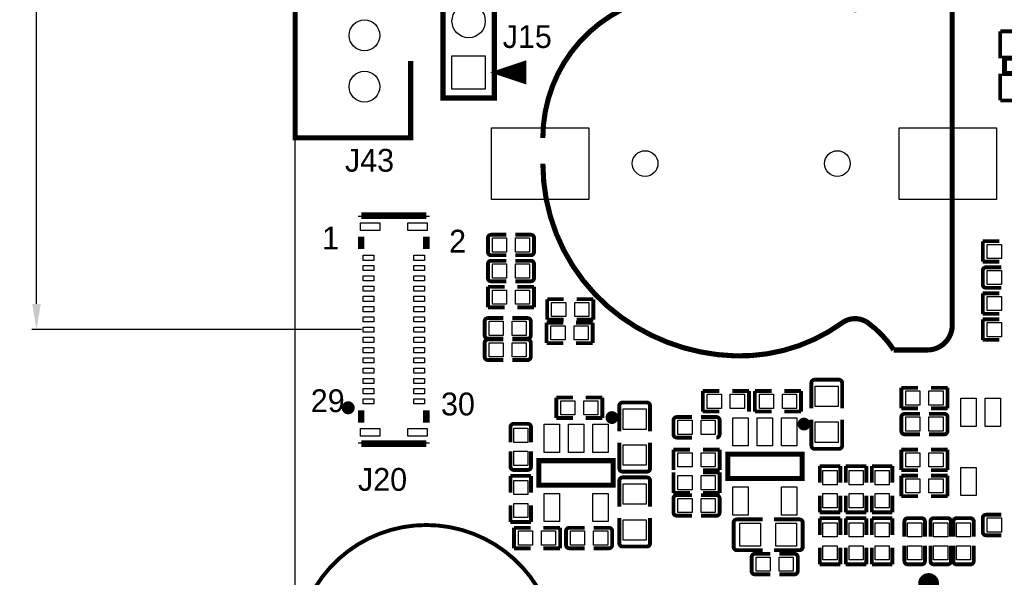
# Model space of a CAD drawing. Extents: x -11 to 307, y -16 to 111.
# Tile 2 of 26: x -11 to 28, y 8 to 30. Entities that reach past the tile are written whole.
import ezdxf
from ezdxf.enums import TextEntityAlignment as Align

# ---------------------------------------------------------------- set-up
doc = ezdxf.new("R2010")
doc.units = 0
doc.header["$MEASUREMENT"] = 0
doc.layers.get('0').update_dxf_attribs({"linetype": 'CONTINUOUS'})
doc.layers.get('Defpoints').update_dxf_attribs({"linetype": 'CONTINUOUS'})
for name, color, linetype in [('OUTLINE', 6, 'CONTINUOUS'), ('SILKSCREEN_TOP', 7, 'CONTINUOUS'), ('TOP', 3, 'CONTINUOUS')]:
    doc.layers.add(name, color=color, linetype=linetype)
doc.dimstyles.get("Standard").update_dxf_attribs({"dimtxt": 0.18, "dimasz": 0.18, "dimexe": 0.18, "dimexo": 0.0625, "dimgap": 0.09, "dimtad": 0, "dimtih": 1, "dimtoh": 1, "dimdec": 4, "dimzin": 0, "dimdsep": 46, "dimtxsty": 'STANDARD', "dimcen": 0.09, "dimadec": 0, "dimazin": 0, "dimtfac": 1, "dimtdec": 4, "dimtofl": 0, "dimtmove": 0, "dimatfit": 3, "dimfxl": 1, "dimtolj": 1, "dimtzin": 0, "dimarcsym": 0})

# ---------------------------------------------------------------- blocks, each defined once
blk = doc.blocks.new('*D45')
at = {"color": 0, "linetype": 'Continuous', "lineweight": -2, "transparency": 16777216}
for p, q in [((2.064, 90.094), (-10.18, 90.094)), ((-10, 89.094), (-10, 60.333)), ((-10, 18.907), (-10, 53.667)), ((2.675, 17.907), (-10.18, 17.907))]:
    blk.add_line(p, q, dxfattribs=at)
at = {"color": 0, "linetype": 'Continuous', "transparency": 16777216}
for points in [[(-10.167, 89.094), (-9.833, 89.094), (-10, 90.094)], [(-10.167, 18.907), (-9.833, 18.907), (-10, 17.907)]]:
    blk.add_solid(points, dxfattribs=at)
at = {"layer": 'Defpoints', "color": 0, "linetype": 'Continuous', "transparency": 16777216}
for p in [(2.126, 90.094), (-10, 17.907), (2.737, 17.907)]:
    blk.add_point(p, dxfattribs=at)
at = {"color": 0, "linetype": 'Continuous', "transparency": 16777216, "insert": (-10, 57), "char_height": 1, "attachment_point": 5, "rotation": 90}
blk.add_mtext('\\A1;72.19mm', dxfattribs=at)

msp = doc.modelspace()

# ---------------------------------------------------------------- linework, layer by layer
at = {"layer": 'OUTLINE'}
msp.add_lwpolyline([(0.094005, 2.126005), (0.094005, 88.062003, -0.414214), (2.126005, 90.094003), (133.061989, 90.094003, -0.414214), (135.093989, 88.062003), (135.093989, 2.126005, -0.414214), (133.061989, 0.094005), (2.126005, 0.094005, -0.414214), (0.094005, 2.126005)], format="xyb", dxfattribs=at)
at = {"layer": 'SILKSCREEN_TOP'}
for points, const_width in [([(4.593996, 28.385008), (4.593996, 25.384989), (0.094005, 25.384989), (0.094005, 39.385011), (4.593996, 39.385011), (4.593996, 36.384992)], 0.2), ([(7.857998, 26.940002), (7.857998, 36.940007), (5.858002, 36.940007), (5.858002, 26.940002), (7.857998, 26.940002)], 0.2), ([(28.793897, 29.54401), (27.594103, 29.54401)], 0.150089), ([(27.594103, 29.54401), (27.594103, 28.493999)], 0.150089), ([(27.75999, 28.493999), (30.66001, 28.493999), (30.66001, 27.894001), (27.75999, 27.894001), (27.75999, 28.493999)], 0.2), ([(8.007985, 27.94), (9.007983, 28.272994), (9.007983, 27.607006), (8.007985, 27.94)], 0.2), ([(8.007985, 27.94), (9.007983, 28.207005)], 0.2), ([(8.007985, 27.94), (9.007983, 28.007005)], 0.2), ([(8.007985, 27.94), (9.007983, 27.807006)], 0.2), ([(27.594103, 26.84399), (27.594103, 27.894001)], 0.150089), ([(28.793897, 26.84399), (27.594103, 26.84399)], 0.150089), ([(2.667, 22.298152), (2.667, 22.352)], 0.254), ([(5.207, 22.352), (2.667, 22.352)], 0.254), ([(5.207, 22.298152), (5.207, 22.352)], 0.254), ([(2.667, 21.053044), (2.667, 21.535898)], 0.254), ([(5.207, 21.053044), (5.207, 21.535898)], 0.254), ([(7.609103, 20.935848), (7.609103, 21.482152)], 0.150012), ([(7.736103, 21.609152), (8.333689, 21.609152)], 0.150012), ([(9.281897, 21.609152), (8.684209, 21.609152)], 0.150012), ([(9.408897, 21.482152), (9.408897, 20.935848)], 0.150012), ([(27.563089, 21.354999), (26.913103, 21.354999)], 0.150089), ([(26.913103, 21.354999), (26.913103, 20.555001)], 0.150089), ([(7.736103, 20.808848), (8.333689, 20.808848)], 0.150012), ([(9.281897, 20.808848), (8.684209, 20.808848)], 0.150012), ([(7.609103, 19.919848), (7.609103, 20.466152)], 0.150012), ([(7.736103, 20.593152), (8.333689, 20.593152)], 0.150012), ([(9.281897, 20.593152), (8.684209, 20.593152)], 0.150012), ([(9.408897, 20.466152), (9.408897, 19.919848)], 0.150012), ([(26.913103, 20.555001), (27.563089, 20.555001)], 0.150089), ([(27.040103, 20.338999), (27.637791, 20.338999)], 0.150012), ([(26.913103, 19.665696), (26.913103, 20.211999)], 0.150012), ([(8.259089, 19.576999), (7.609103, 19.576999)], 0.150089), ([(7.609103, 19.576999), (7.609103, 18.777001)], 0.150089), ([(7.736103, 19.792848), (8.333689, 19.792848)], 0.150012), ([(9.281897, 19.792848), (8.684209, 19.792848)], 0.150012), ([(8.758911, 19.576999), (9.408897, 19.576999)], 0.150089), ([(9.408897, 19.576999), (9.408897, 18.777001)], 0.150089), ([(27.040103, 19.538696), (27.637791, 19.538696)], 0.150012), ([(27.563115, 19.322999), (26.913103, 19.322999)], 0.150089), ([(26.913103, 19.322999), (26.913103, 18.523001)], 0.150089), ([(7.609103, 18.777001), (8.259089, 18.777001)], 0.150089), ([(9.408897, 18.777001), (8.758911, 18.777001)], 0.150089), ([(9.920503, 18.294401), (9.920503, 19.094399)], 0.150089), ([(9.920503, 19.094399), (10.570489, 19.094399)], 0.150089), ([(11.720297, 19.094399), (11.070311, 19.094399)], 0.150089), ([(11.720297, 18.294401), (11.720297, 19.094399)], 0.150089), ([(26.913103, 18.523001), (27.563115, 18.523001)], 0.150089), ([(7.482103, 17.684801), (7.482103, 18.231104)], 0.150012), ([(7.609103, 18.358104), (8.206689, 18.358104)], 0.150012), ([(9.154897, 18.358104), (8.557209, 18.358104)], 0.150012), ([(9.281897, 18.231104), (9.281897, 17.684801)], 0.150012), ([(10.545089, 18.179999), (9.895103, 18.179999)], 0.150089), ([(9.895103, 18.179999), (9.895103, 17.380001)], 0.150089), ([(10.570489, 18.294401), (9.920503, 18.294401)], 0.150089), ([(11.044911, 18.179999), (11.694897, 18.179999)], 0.150089), ([(11.070311, 18.294401), (11.720297, 18.294401)], 0.150089), ([(11.694897, 18.179999), (11.694897, 17.380001)], 0.150089), ([(26.913103, 17.507001), (26.913103, 18.306999)], 0.150089), ([(26.913103, 18.306999), (27.563089, 18.306999)], 0.150089), ([(7.482103, 16.846448), (7.482103, 17.392752)], 0.150012), ([(7.609103, 17.557801), (8.206689, 17.557801)], 0.150012), ([(7.609103, 17.519752), (8.206689, 17.519752)], 0.150012), ([(9.154897, 17.557801), (8.557209, 17.557801)], 0.150012), ([(9.154897, 17.519752), (8.557209, 17.519752)], 0.150012), ([(9.281897, 17.392752), (9.281897, 16.846448)], 0.150012), ([(9.895103, 17.380001), (10.545089, 17.380001)], 0.150089), ([(11.694897, 17.380001), (11.044911, 17.380001)], 0.150089), ([(27.563089, 17.507001), (26.913103, 17.507001)], 0.150089), ([(7.609103, 16.719448), (8.206689, 16.719448)], 0.150012), ([(9.154897, 16.719448), (8.557209, 16.719448)], 0.150012), ([(20.228611, 15.826689), (20.228611, 14.834083)], 0.150089), ([(20.355611, 15.953689), (21.300516, 15.953689)], 0.150089), ([(21.427516, 15.826689), (21.427516, 14.834083)], 0.150089), ([(15.991103, 14.713001), (15.991103, 15.512999)], 0.150089), ([(15.991103, 15.512999), (16.641089, 15.512999)], 0.150089), ([(17.790897, 15.512999), (17.140911, 15.512999)], 0.150089), ([(17.790897, 14.713001), (17.790897, 15.512999)], 0.150089), ([(18.673089, 15.512999), (18.023103, 15.512999)], 0.150089), ([(18.023103, 15.512999), (18.023103, 14.713001)], 0.150089), ([(19.172911, 15.512999), (19.822897, 15.512999)], 0.150089), ([(19.822897, 15.512999), (19.822897, 14.713001)], 0.150089), ([(24.388089, 15.639999), (23.738103, 15.639999)], 0.150089), ([(23.738103, 15.639999), (23.738103, 14.840001)], 0.150089), ([(24.887911, 15.639999), (25.537897, 15.639999)], 0.150089), ([(25.537897, 15.639999), (25.537897, 14.840001)], 0.150089), ([(10.276103, 14.459001), (10.276103, 15.259025)], 0.150089), ([(10.276103, 15.259025), (10.926089, 15.259025)], 0.150089), ([(12.075897, 15.259025), (11.425911, 15.259025)], 0.150089), ([(12.075897, 14.459001), (12.075897, 15.259025)], 0.150089), ([(12.735611, 14.937715), (12.735611, 13.945108)], 0.150089), ([(12.862611, 15.064715), (13.807516, 15.064715)], 0.150089), ([(13.934516, 14.937715), (13.934516, 13.945108)], 0.150089), ([(2.667, 14.278102), (2.667, 14.760956)], 0.254), ([(5.207, 14.278102), (5.207, 14.760956)], 0.254), ([(16.641089, 14.713001), (15.991103, 14.713001)], 0.150089), ([(18.023103, 14.713001), (18.673089, 14.713001)], 0.150089), ([(19.822897, 14.713001), (19.172911, 14.713001)], 0.150089), ([(23.738103, 14.840001), (24.388089, 14.840001)], 0.150089), ([(23.865103, 14.623999), (24.462791, 14.623999)], 0.150012), ([(25.410897, 14.623999), (24.813311, 14.623999)], 0.150012), ([(25.537897, 14.840001), (24.887911, 14.840001)], 0.150089), ([(8.616848, 14.234897), (9.163152, 14.234897)], 0.150012), ([(10.926089, 14.459001), (10.276103, 14.459001)], 0.150089), ([(11.425911, 14.459001), (12.075897, 14.459001)], 0.150089), ([(14.848103, 13.823696), (14.848103, 14.369999)], 0.150012), ([(14.975103, 14.496999), (15.572791, 14.496999)], 0.150012), ([(16.520897, 14.496999), (15.923311, 14.496999)], 0.150012), ([(16.647897, 14.369999), (16.647897, 13.823696)], 0.150012), ([(20.228611, 13.383285), (20.228611, 14.392681)], 0.150089), ([(21.427516, 13.383285), (21.427516, 14.392681)], 0.150089), ([(23.738103, 13.950696), (23.738103, 14.496999)], 0.150012), ([(25.537897, 14.496999), (25.537897, 13.950696)], 0.150012), ([(8.489848, 14.107897), (8.489848, 13.510311)], 0.150012), ([(9.290152, 14.107897), (9.290152, 13.510311)], 0.150012), ([(23.865103, 13.823696), (24.462791, 13.823696)], 0.150012), ([(25.410897, 13.823696), (24.813311, 13.823696)], 0.150012), ([(2.667, 13.462), (2.667, 13.515848)], 0.254), ([(5.08, 13.462), (2.667, 13.462)], 0.254), ([(5.207, 13.462), (5.08, 13.462)], 0.254), ([(5.207, 13.462), (5.207, 13.515848)], 0.254), ([(12.735611, 12.494209), (12.735611, 13.503605)], 0.150089), ([(13.934516, 12.494209), (13.934516, 13.503605)], 0.150089), ([(14.975103, 13.696696), (15.572791, 13.696696)], 0.150012), ([(8.489848, 12.562103), (8.489848, 13.159791)], 0.150012), ([(9.290152, 12.562103), (9.290152, 13.159791)], 0.150012), ([(15.498115, 13.226999), (14.848103, 13.226999)], 0.150089), ([(14.848103, 13.226999), (14.848103, 12.427001)], 0.150089), ([(15.997911, 13.226999), (16.647897, 13.226999)], 0.150089), ([(16.647897, 13.226999), (16.647897, 12.427001)], 0.150089), ([(16.96499, 13.048005), (19.864984, 13.048005), (19.864984, 12.097995), (16.96499, 12.097995), (16.96499, 13.048005)], 0.2), ([(21.300516, 13.256285), (20.355611, 13.256285)], 0.150089), ([(24.388089, 13.226999), (23.738103, 13.226999)], 0.150089), ([(23.738103, 13.226999), (23.738103, 12.427001)], 0.150089), ([(24.887911, 13.226999), (25.537897, 13.226999)], 0.150089), ([(25.537897, 13.226999), (25.537897, 12.427001)], 0.150089), ([(9.59899, 12.794005), (12.498984, 12.794005), (12.498984, 11.84402), (9.59899, 11.84402), (9.59899, 12.794005)], 0.2), ([(9.163152, 12.435103), (8.616848, 12.435103)], 0.150012), ([(13.807516, 12.367209), (12.862611, 12.367209)], 0.150089), ([(14.848078, 11.538001), (14.848078, 12.337999)], 0.150089), ([(16.647897, 12.337999), (15.997885, 12.337999)], 0.150089), ([(16.647897, 12.427001), (15.997911, 12.427001)], 0.150089), ([(16.647897, 11.538001), (16.647897, 12.337999)], 0.150089), ([(20.555001, 11.933911), (20.555001, 12.583897)], 0.150089), ([(20.555001, 12.583897), (21.354999, 12.583897)], 0.150089), ([(21.354999, 12.583897), (21.354999, 11.933911)], 0.150089), ([(22.370999, 12.583897), (21.571001, 12.583897)], 0.150089), ([(21.571001, 12.583897), (21.571001, 11.933911)], 0.150089), ([(22.370999, 11.933911), (22.370999, 12.583897)], 0.150089), ([(23.386999, 12.583897), (22.587001, 12.583897)], 0.150089), ([(22.587001, 12.583897), (22.587001, 11.933911)], 0.150089), ([(23.386999, 11.933911), (23.386999, 12.583897)], 0.150089), ([(23.738103, 12.427001), (24.388089, 12.427001)], 0.150089), ([(25.537897, 12.427001), (24.887911, 12.427001)], 0.150089), ([(9.289999, 12.202897), (8.490001, 12.202897)], 0.150089), ([(8.490001, 12.202897), (8.490001, 11.552987)], 0.150089), ([(9.289999, 11.552987), (9.289999, 12.202897)], 0.150089), ([(12.735484, 12.016791), (12.735484, 11.007395)], 0.150089), ([(12.862484, 12.143791), (13.807389, 12.143791)], 0.150089), ([(13.934389, 12.016791), (13.934389, 11.007395)], 0.150089), ([(23.738103, 11.411001), (23.738103, 12.210999)], 0.150089), ([(23.738103, 12.210999), (24.388089, 12.210999)], 0.150089), ([(25.537897, 12.210999), (24.887911, 12.210999)], 0.150089), ([(25.537897, 11.411001), (25.537897, 12.210999)], 0.150089), ([(15.498089, 11.538001), (14.848078, 11.538001)], 0.150089), ([(14.975103, 11.449304), (15.572689, 11.449304)], 0.150012), ([(16.520897, 11.449304), (15.923209, 11.449304)], 0.150012), ([(15.997885, 11.538001), (16.647897, 11.538001)], 0.150089), ([(14.848103, 10.776001), (14.848103, 11.322304)], 0.150012), ([(16.647897, 11.322304), (16.647897, 10.776001)], 0.150012), ([(20.555001, 11.434089), (20.555001, 10.784103)], 0.150089), ([(21.354999, 10.784103), (21.354999, 11.434089)], 0.150089), ([(21.571001, 10.784103), (21.571001, 11.434115)], 0.150089), ([(22.370999, 11.434115), (22.370999, 10.784103)], 0.150089), ([(22.587001, 10.784103), (22.587001, 11.434115)], 0.150089), ([(23.386999, 11.434115), (23.386999, 10.784103)], 0.150089), ([(24.388089, 11.411001), (23.738103, 11.411001)], 0.150089), ([(24.887911, 11.411001), (25.537897, 11.411001)], 0.150089), ([(8.490001, 10.403103), (8.490001, 11.053089)], 0.150089), ([(9.289999, 11.053089), (9.289999, 10.403103)], 0.150089), ([(20.555001, 10.784103), (21.354999, 10.784103)], 0.150089), ([(22.370999, 10.784103), (21.571001, 10.784103)], 0.150089), ([(23.386999, 10.784103), (22.587001, 10.784103)], 0.150089), ([(27.040103, 10.687152), (27.637791, 10.687152)], 0.150012), ([(9.289999, 10.403103), (8.490001, 10.403103)], 0.150089), ([(12.735484, 9.573285), (12.735484, 10.565892)], 0.150089), ([(13.934389, 9.573285), (13.934389, 10.565892)], 0.150089), ([(14.975103, 10.649001), (15.572689, 10.649001)], 0.150012), ([(16.520897, 10.649001), (15.923209, 10.649001)], 0.150012), ([(17.193311, 9.433535), (17.193311, 10.37844)], 0.150089), ([(17.320311, 10.50544), (18.329707, 10.50544)], 0.150089), ([(19.763715, 10.50544), (18.771108, 10.50544)], 0.150089), ([(19.890715, 10.37844), (19.890715, 9.433535)], 0.150089), ([(20.555001, 9.901911), (20.555001, 10.551897)], 0.150089), ([(20.555001, 10.551897), (21.354999, 10.551897)], 0.150089), ([(21.354999, 10.551897), (21.354999, 9.901911)], 0.150089), ([(22.370999, 10.551897), (21.570975, 10.551897)], 0.150089), ([(21.570975, 10.551897), (21.570975, 9.901911)], 0.150089), ([(22.370999, 9.901911), (22.370999, 10.551897)], 0.150089), ([(23.386999, 10.551897), (22.586975, 10.551897)], 0.150089), ([(22.586975, 10.551897), (22.586975, 9.901911)], 0.150089), ([(23.386999, 9.901911), (23.386999, 10.551897)], 0.150089), ([(23.856848, 10.424897), (23.856848, 9.827209)], 0.150012), ([(23.983848, 10.551897), (24.530152, 10.551897)], 0.150012), ([(24.657152, 10.424897), (24.657152, 9.827209)], 0.150012), ([(24.872848, 10.424897), (24.872848, 9.827209)], 0.150012), ([(24.999848, 10.551897), (25.546152, 10.551897)], 0.150012), ([(25.673152, 10.424897), (25.673152, 9.827209)], 0.150012), ([(25.761696, 10.424897), (25.761696, 9.827209)], 0.150012), ([(25.888696, 10.551897), (26.434999, 10.551897)], 0.150012), ([(26.561999, 10.424897), (26.561999, 9.827209)], 0.150012), ([(26.913103, 10.013848), (26.913103, 10.560152)], 0.150012), ([(9.275115, 10.178999), (8.625103, 10.178999)], 0.150089), ([(8.625103, 10.178999), (8.625103, 9.379001)], 0.150089), ([(9.774911, 10.178999), (10.424897, 10.178999)], 0.150089), ([(10.424897, 10.178999), (10.424897, 9.379001)], 0.150089), ([(10.657129, 9.505848), (10.657129, 10.052152)], 0.150012), ([(10.784129, 10.179152), (11.38174, 10.179152)], 0.150012), ([(12.329846, 10.179152), (11.732336, 10.179152)], 0.150012), ([(12.456846, 10.052152), (12.456846, 9.505848)], 0.150012), ([(27.040103, 9.886848), (27.637791, 9.886848)], 0.150012), ([(8.625103, 9.379001), (9.275115, 9.379001)], 0.150089), ([(10.424897, 9.379001), (9.774911, 9.379001)], 0.150089), ([(10.784129, 9.378848), (11.38174, 9.378848)], 0.150012), ([(12.329846, 9.378848), (11.732336, 9.378848)], 0.150012), ([(13.807389, 9.446285), (12.862484, 9.446285)], 0.150089), ([(17.320311, 9.306535), (18.329707, 9.306535)], 0.150089), ([(18.023103, 9.163152), (18.620791, 9.163152)], 0.150012), ([(19.763715, 9.306535), (18.771108, 9.306535)], 0.150089), ([(19.568897, 9.163152), (18.971285, 9.163152)], 0.150012), ([(20.555001, 9.402089), (20.555001, 8.752103)], 0.150089), ([(21.354999, 8.752103), (21.354999, 9.402089)], 0.150089), ([(21.570975, 8.752103), (21.570975, 9.402089)], 0.150089), ([(22.370999, 9.402089), (22.370999, 8.752103)], 0.150089), ([(22.586975, 8.752103), (22.586975, 9.402089)], 0.150089), ([(23.386999, 9.402089), (23.386999, 8.752103)], 0.150089), ([(23.856848, 8.879103), (23.856848, 9.476689)], 0.150012), ([(24.657152, 8.879103), (24.657152, 9.476689)], 0.150012), ([(24.872848, 8.879103), (24.872848, 9.476689)], 0.150012), ([(25.673152, 8.879103), (25.673152, 9.476689)], 0.150012), ([(25.761696, 8.879103), (25.761696, 9.476689)], 0.150012), ([(26.561999, 8.879103), (26.561999, 9.476689)], 0.150012), ([(17.896103, 8.489848), (17.896103, 9.036152)], 0.150012), ([(19.695897, 9.036152), (19.695897, 8.489848)], 0.150012), ([(20.555001, 8.752103), (21.354999, 8.752103)], 0.150089), ([(22.370999, 8.752103), (21.570975, 8.752103)], 0.150089), ([(23.386999, 8.752103), (22.586975, 8.752103)], 0.150089), ([(24.530152, 8.752103), (23.983848, 8.752103)], 0.150012), ([(25.546152, 8.752103), (24.999848, 8.752103)], 0.150012), ([(26.434999, 8.752103), (25.888696, 8.752103)], 0.150012), ([(18.023103, 8.362848), (18.620791, 8.362848)], 0.150012), ([(19.568897, 8.362848), (18.971285, 8.362848)], 0.150012)]:
    msp.add_lwpolyline(points, dxfattribs=dict(at, const_width=const_width))
for points, const_width in [([(9.752076, 24.384, 0.240967), (12.82192, 18.384012, 0.14999), (17.242028, 16.883888, 0.165529), (21.432012, 18.173954, -0.324068), (22.43201, 18.173954, -0.09166), (23.441914, 17.114012), (24.752046, 17.114012, 0.426062), (25.722072, 18.123916), (25.722072, 30.644084, 0.426062), (24.752046, 31.653988), (23.441914, 31.653988, -0.012075), (22.43201, 30.594046, -0.414231), (21.432012, 30.594046, 0.246571), (17.242028, 31.884112, 0.071288), (12.82192, 30.383988, 0.282495), (9.752076, 25.383998)], 0.199898), ([(7.609103, 21.482152, -0.414253), (7.736103, 21.609152)], 0.150012), ([(9.281897, 21.609152, -0.414253), (9.408897, 21.482152)], 0.150012), ([(7.736103, 20.808848, -0.414331), (7.609103, 20.935848)], 0.150012), ([(9.408897, 20.935848, -0.414331), (9.281897, 20.808848)], 0.150012), ([(7.609103, 20.466152, -0.414253), (7.736103, 20.593152)], 0.150012), ([(9.281897, 20.593152, -0.414253), (9.408897, 20.466152)], 0.150012), ([(26.913103, 20.211999, -0.414331), (27.040103, 20.338999)], 0.150012), ([(7.736103, 19.792848, -0.414331), (7.609103, 19.919848)], 0.150012), ([(9.408897, 19.919848, -0.414331), (9.281897, 19.792848)], 0.150012), ([(27.040103, 19.538696, -0.414253), (26.913103, 19.665696)], 0.150012), ([(7.482103, 18.231104, -0.414253), (7.609103, 18.358104)], 0.150012), ([(9.154897, 18.358104, -0.414253), (9.281897, 18.231104)], 0.150012), ([(7.609103, 17.557801, -0.414331), (7.482103, 17.684801)], 0.150012), ([(9.281897, 17.684801, -0.414331), (9.154897, 17.557801)], 0.150012), ([(7.482103, 17.392752, -0.414253), (7.609103, 17.519752)], 0.150012), ([(9.154897, 17.519752, -0.414253), (9.281897, 17.392752)], 0.150012), ([(7.609103, 16.719448, -0.414331), (7.482103, 16.846448)], 0.150012), ([(9.281897, 16.846448, -0.414331), (9.154897, 16.719448)], 0.150012), ([(20.228611, 15.826689, -0.414254), (20.355611, 15.953689)], 0.150089), ([(21.300516, 15.953689, -0.414246), (21.427516, 15.826689)], 0.150089), ([(2.286, 14.859, 1), (2.032, 14.859, 1), (2.286, 14.859)], 0.254), ([(12.735611, 14.937715, -0.414176), (12.862611, 15.064715)], 0.150089), ([(13.807516, 15.064715, -0.414168), (13.934516, 14.937715)], 0.150089), ([(12.570968, 14.478, 1.00004), (12.321032, 14.478, 0.99996), (12.570968, 14.478)], 0.250012), ([(23.738103, 14.496999, -0.414331), (23.865103, 14.623999)], 0.150012), ([(25.410897, 14.623999, -0.414331), (25.537897, 14.496999)], 0.150012), ([(8.489848, 14.107897, -0.414331), (8.616848, 14.234897)], 0.150012), ([(9.163152, 14.234897, -0.414253), (9.290152, 14.107897)], 0.150012), ([(14.848103, 14.369999, -0.414331), (14.975103, 14.496999)], 0.150012), ([(16.520897, 14.496999, -0.414331), (16.647897, 14.369999)], 0.150012), ([(20.063943, 14.224, 1.00004), (19.814057, 14.224, 0.99996), (20.063943, 14.224)], 0.250012), ([(14.975103, 13.696696, -0.414253), (14.848103, 13.823696)], 0.150012), ([(16.647897, 13.823696, -0.414253), (16.520897, 13.696696)], 0.150012), ([(23.865103, 13.823696, -0.414253), (23.738103, 13.950696)], 0.150012), ([(25.537897, 13.950696, -0.414253), (25.410897, 13.823696)], 0.150012), ([(20.355611, 13.256285, -0.414259), (20.228611, 13.383285)], 0.150089), ([(21.427516, 13.383285, -0.414251), (21.300516, 13.256285)], 0.150089), ([(8.616848, 12.435103, -0.414331), (8.489848, 12.562103)], 0.150012), ([(9.290152, 12.562103, -0.414253), (9.163152, 12.435103)], 0.150012), ([(12.862611, 12.367209, -0.414181), (12.735611, 12.494209)], 0.150089), ([(13.934516, 12.494209, -0.414173), (13.807516, 12.367209)], 0.150089), ([(12.735484, 12.016791, -0.414134), (12.862484, 12.143791)], 0.150089), ([(13.807389, 12.143791, -0.414142), (13.934389, 12.016791)], 0.150089), ([(14.848103, 11.322304, -0.414253), (14.975103, 11.449304)], 0.150012), ([(16.520897, 11.449304, -0.414253), (16.647897, 11.322304)], 0.150012), ([(14.975103, 10.649001, -0.414331), (14.848103, 10.776001)], 0.150012), ([(16.647897, 10.776001, -0.414331), (16.520897, 10.649001)], 0.150012), ([(26.913103, 10.560152, -0.414331), (27.040103, 10.687152)], 0.150012), ([(17.193311, 10.37844, -0.414259), (17.320311, 10.50544)], 0.150089), ([(19.763715, 10.50544, -0.414254), (19.890715, 10.37844)], 0.150089), ([(23.856848, 10.424897, -0.414253), (23.983848, 10.551897)], 0.150012), ([(24.530152, 10.551897, -0.414331), (24.657152, 10.424897)], 0.150012), ([(24.872848, 10.424897, -0.414253), (24.999848, 10.551897)], 0.150012), ([(25.546152, 10.551897, -0.414331), (25.673152, 10.424897)], 0.150012), ([(25.761696, 10.424897, -0.414253), (25.888696, 10.551897)], 0.150012), ([(26.434999, 10.551897, -0.414331), (26.561999, 10.424897)], 0.150012), ([(5.207, 10.287, -0.414214), (10.287, 5.207, -0.414214), (5.207, 0.127, -0.414213), (0.127, 5.207, -0.414214), (5.207, 10.287)], 0.1524), ([(10.657129, 10.052152, -0.414415), (10.784129, 10.179152)], 0.150012), ([(12.329846, 10.179152, -0.41441), (12.456846, 10.052152)], 0.150012), ([(27.040103, 9.886848, -0.414253), (26.913103, 10.013848)], 0.150012), ([(12.862484, 9.446285, -0.414207), (12.735484, 9.573285)], 0.150089), ([(13.934389, 9.573285, -0.414215), (13.807389, 9.446285)], 0.150089), ([(10.784129, 9.378848, -0.41429), (10.657129, 9.505848)], 0.150012), ([(12.456846, 9.505848, -0.414285), (12.329846, 9.378848)], 0.150012), ([(17.320311, 9.306535, -0.414251), (17.193311, 9.433535)], 0.150089), ([(17.896103, 9.036152, -0.414376), (18.023103, 9.163152)], 0.150012), ([(19.568897, 9.163152, -0.414332), (19.695897, 9.036152)], 0.150012), ([(19.890715, 9.433535, -0.414246), (19.763715, 9.306535)], 0.150089), ([(23.983848, 8.752103, -0.414253), (23.856848, 8.879103)], 0.150012), ([(24.657152, 8.879103, -0.414331), (24.530152, 8.752103)], 0.150012), ([(24.999848, 8.752103, -0.414253), (24.872848, 8.879103)], 0.150012), ([(25.673152, 8.879103, -0.414331), (25.546152, 8.752103)], 0.150012), ([(25.888696, 8.752103, -0.414253), (25.761696, 8.879103)], 0.150012), ([(26.561999, 8.879103, -0.414331), (26.434999, 8.752103)], 0.150012), ([(18.023103, 8.362848, -0.414251), (17.896103, 8.489848)], 0.150012), ([(19.695897, 8.489848, -0.414207), (19.568897, 8.362848)], 0.150012), ([(25.003201, 8.004429, -1.000019), (24.596852, 8.004429, -0.999981), (25.003201, 8.004429)], 0.4064)]:
    msp.add_lwpolyline(points, format="xyb", dxfattribs=dict(at, const_width=const_width))
at = {"layer": 'TOP'}
for points in [[(7.507999, 27.290001), (6.208001, 27.290001), (6.208001, 28.589999), (7.507999, 28.589999)], [(7.752105, 22.984435), (7.752105, 25.78354), (11.551895, 25.78354), (11.551895, 22.984435)], [(23.651997, 22.984435), (23.651997, 25.78354), (27.451787, 25.78354), (27.451787, 22.984435)], [(3.386963, 21.766911), (2.636901, 21.766911), (2.636901, 22.066885), (3.386963, 22.066885)], [(5.237099, 21.766911), (4.487037, 21.766911), (4.487037, 22.066885), (5.237099, 22.066885)], [(8.334515, 21.48445), (8.334515, 20.933245), (7.783309, 20.933245), (7.783309, 21.48445)], [(9.234691, 21.48445), (9.234691, 20.933245), (8.683485, 20.933245), (8.683485, 21.48445)], [(27.087297, 20.679385), (27.087297, 21.23059), (27.638502, 21.23059), (27.638502, 20.679385)], [(3.15722, 20.606893), (2.737104, 20.606893), (2.737104, 20.806791), (3.15722, 20.806791)], [(5.13715, 20.606893), (4.717034, 20.606893), (4.717034, 20.806791), (5.13715, 20.806791)], [(3.15722, 20.206843), (2.737104, 20.206843), (2.737104, 20.406741), (3.15722, 20.406741)], [(5.13715, 20.206843), (4.717034, 20.206843), (4.717034, 20.406741), (5.13715, 20.406741)], [(8.334515, 20.46845), (8.334515, 19.917245), (7.783309, 19.917245), (7.783309, 20.46845)], [(9.234691, 20.46845), (9.234691, 19.917245), (8.683485, 19.917245), (8.683485, 20.46845)], [(3.15722, 19.807047), (2.737104, 19.807047), (2.737104, 20.006945), (3.15722, 20.006945)], [(5.13715, 19.807047), (4.717034, 19.807047), (4.717034, 20.006945), (5.13715, 20.006945)], [(27.087297, 19.663385), (27.087297, 20.21459), (27.638502, 20.21459), (27.638502, 19.663385)], [(3.15722, 19.406997), (2.737104, 19.406997), (2.737104, 19.606895), (3.15722, 19.606895)], [(5.13715, 19.406997), (4.717034, 19.406997), (4.717034, 19.606895), (5.13715, 19.606895)], [(3.15722, 19.006947), (2.737104, 19.006947), (2.737104, 19.206845), (3.15722, 19.206845)], [(5.13715, 19.006947), (4.717034, 19.006947), (4.717034, 19.206845), (5.13715, 19.206845)], [(7.783297, 18.901385), (7.783297, 19.45259), (8.334502, 19.45259), (8.334502, 18.901385)], [(8.683473, 18.901385), (8.683473, 19.45259), (9.234678, 19.45259), (9.234678, 18.901385)], [(10.645915, 18.970003), (10.645915, 18.418797), (10.094709, 18.418797), (10.094709, 18.970003)], [(11.546091, 18.970003), (11.546091, 18.418797), (10.994885, 18.418797), (10.994885, 18.970003)], [(27.087297, 18.647385), (27.087297, 19.19859), (27.638502, 19.19859), (27.638502, 18.647385)], [(3.15722, 18.606897), (2.737104, 18.606897), (2.737104, 18.806795), (3.15722, 18.806795)], [(5.13715, 18.606897), (4.717034, 18.606897), (4.717034, 18.806795), (5.13715, 18.806795)], [(3.15722, 18.206847), (2.737104, 18.206847), (2.737104, 18.406745), (3.15722, 18.406745)], [(5.13715, 18.206847), (4.717034, 18.206847), (4.717034, 18.406745), (5.13715, 18.406745)], [(8.207515, 18.233403), (8.207515, 17.682197), (7.656309, 17.682197), (7.656309, 18.233403)], [(9.107691, 18.233403), (9.107691, 17.682197), (8.556485, 17.682197), (8.556485, 18.233403)], [(10.069297, 17.504385), (10.069297, 18.05559), (10.620502, 18.05559), (10.620502, 17.504385)], [(10.969473, 17.504385), (10.969473, 18.05559), (11.520678, 18.05559), (11.520678, 17.504385)], [(27.638515, 18.182603), (27.638515, 17.631397), (27.087309, 17.631397), (27.087309, 18.182603)], [(3.15722, 17.807051), (2.737104, 17.807051), (2.737104, 18.006949), (3.15722, 18.006949)], [(5.13715, 17.807051), (4.717034, 17.807051), (4.717034, 18.006949), (5.13715, 18.006949)], [(3.15722, 17.407001), (2.737104, 17.407001), (2.737104, 17.606899), (3.15722, 17.606899)], [(5.13715, 17.407001), (4.717034, 17.407001), (4.717034, 17.606899), (5.13715, 17.606899)], [(8.207515, 17.39505), (8.207515, 16.843845), (7.656309, 16.843845), (7.656309, 17.39505)], [(9.107691, 17.39505), (9.107691, 16.843845), (8.556485, 16.843845), (8.556485, 17.39505)], [(3.15722, 17.006951), (2.737104, 17.006951), (2.737104, 17.206849), (3.15722, 17.206849)], [(5.13715, 17.006951), (4.717034, 17.006951), (4.717034, 17.206849), (5.13715, 17.206849)], [(3.15722, 16.606901), (2.737104, 16.606901), (2.737104, 16.806799), (3.15722, 16.806799)], [(5.13715, 16.606901), (4.717034, 16.606901), (4.717034, 16.806799), (5.13715, 16.806799)], [(3.15722, 16.206851), (2.737104, 16.206851), (2.737104, 16.406749), (3.15722, 16.406749)], [(5.13715, 16.206851), (4.717034, 16.206851), (4.717034, 16.406749), (5.13715, 16.406749)], [(3.15722, 15.807055), (2.737104, 15.807055), (2.737104, 16.006953), (3.15722, 16.006953)], [(5.13715, 15.807055), (4.717034, 15.807055), (4.717034, 16.006953), (5.13715, 16.006953)], [(3.15722, 15.407005), (2.737104, 15.407005), (2.737104, 15.606903), (3.15722, 15.606903)], [(5.13715, 15.407005), (4.717034, 15.407005), (4.717034, 15.606903), (5.13715, 15.606903)], [(16.716515, 15.388603), (16.716515, 14.837397), (16.165309, 14.837397), (16.165309, 15.388603)], [(17.616691, 15.388603), (17.616691, 14.837397), (17.065485, 14.837397), (17.065485, 15.388603)], [(18.197297, 14.837385), (18.197297, 15.38859), (18.748502, 15.38859), (18.748502, 14.837385)], [(19.097473, 14.837385), (19.097473, 15.38859), (19.648678, 15.38859), (19.648678, 14.837385)], [(21.277605, 14.904949), (20.378395, 14.904949), (20.378395, 15.705049), (21.277605, 15.705049)], [(23.912297, 14.964385), (23.912297, 15.51559), (24.463502, 15.51559), (24.463502, 14.964385)], [(24.812473, 14.964385), (24.812473, 15.51559), (25.363678, 15.51559), (25.363678, 14.964385)], [(3.15722, 15.006955), (2.737104, 15.006955), (2.737104, 15.206853), (3.15722, 15.206853)], [(5.13715, 15.006955), (4.717034, 15.006955), (4.717034, 15.206853), (5.13715, 15.206853)], [(11.001515, 15.134603), (11.001515, 14.583397), (10.450309, 14.583397), (10.450309, 15.134603)], [(11.901691, 15.134603), (11.901691, 14.583397), (11.350485, 14.583397), (11.350485, 15.134603)], [(26.05499, 15.235009), (26.654989, 15.235009), (26.654989, 14.135011), (26.05499, 14.135011)], [(27.005001, 15.235009), (27.604999, 15.235009), (27.604999, 14.135011), (27.005001, 14.135011)], [(13.784605, 14.015949), (12.885395, 14.015949), (12.885395, 14.816049), (13.784605, 14.816049)], [(9.79899, 14.219009), (10.398989, 14.219009), (10.398989, 13.119011), (9.79899, 13.119011)], [(10.749001, 14.219009), (11.348999, 14.219009), (11.348999, 13.119011), (10.749001, 13.119011)], [(11.699011, 14.219009), (12.29901, 14.219009), (12.29901, 13.119011), (11.699011, 13.119011)], [(15.022297, 13.821385), (15.022297, 14.37259), (15.573502, 14.37259), (15.573502, 13.821385)], [(15.922473, 13.821385), (15.922473, 14.37259), (16.473678, 14.37259), (16.473678, 13.821385)], [(17.16499, 14.473009), (17.764989, 14.473009), (17.764989, 13.373011), (17.16499, 13.373011)], [(18.115001, 14.473009), (18.714999, 14.473009), (18.714999, 13.373011), (18.115001, 13.373011)], [(19.065011, 14.473009), (19.66501, 14.473009), (19.66501, 13.373011), (19.065011, 13.373011)], [(21.277605, 13.504951), (20.378395, 13.504951), (20.378395, 14.305051), (21.277605, 14.305051)], [(23.912297, 13.948385), (23.912297, 14.49959), (24.463502, 14.49959), (24.463502, 13.948385)], [(24.812473, 13.948385), (24.812473, 14.49959), (25.363678, 14.49959), (25.363678, 13.948385)], [(3.386963, 13.746861), (2.636901, 13.746861), (2.636901, 14.046835), (3.386963, 14.046835)], [(5.237099, 13.746861), (4.487037, 13.746861), (4.487037, 14.046835), (5.237099, 14.046835)], [(9.16545, 13.509485), (8.614245, 13.509485), (8.614245, 14.060691), (9.16545, 14.060691)], [(9.16545, 12.609309), (8.614245, 12.609309), (8.614245, 13.160515), (9.16545, 13.160515)], [(13.784605, 12.615951), (12.885395, 12.615951), (12.885395, 13.416051), (13.784605, 13.416051)], [(15.022297, 12.551385), (15.022297, 13.10259), (15.573502, 13.10259), (15.573502, 12.551385)], [(15.922473, 12.551385), (15.922473, 13.10259), (16.473678, 13.10259), (16.473678, 12.551385)], [(23.912297, 12.551385), (23.912297, 13.10259), (24.463502, 13.10259), (24.463502, 12.551385)], [(24.812473, 12.551385), (24.812473, 13.10259), (25.363678, 13.10259), (25.363678, 12.551385)], [(21.230603, 11.858485), (20.679397, 11.858485), (20.679397, 12.409691), (21.230603, 12.409691)], [(21.695397, 12.409691), (22.246603, 12.409691), (22.246603, 11.858485), (21.695397, 11.858485)], [(22.711397, 12.409691), (23.262603, 12.409691), (23.262603, 11.858485), (22.711397, 11.858485)], [(26.05499, 12.534989), (26.654989, 12.534989), (26.654989, 11.434991), (26.05499, 11.434991)], [(8.614397, 12.028691), (9.165603, 12.028691), (9.165603, 11.477485), (8.614397, 11.477485)], [(15.573515, 12.213603), (15.573515, 11.662397), (15.022309, 11.662397), (15.022309, 12.213603)], [(16.473691, 12.213603), (16.473691, 11.662397), (15.922485, 11.662397), (15.922485, 12.213603)], [(24.463515, 12.086603), (24.463515, 11.535397), (23.912309, 11.535397), (23.912309, 12.086603)], [(25.363691, 12.086603), (25.363691, 11.535397), (24.812485, 11.535397), (24.812485, 12.086603)], [(12.885395, 11.895049), (13.784605, 11.895049), (13.784605, 11.094949), (12.885395, 11.094949)], [(17.16499, 11.772989), (17.764989, 11.772989), (17.764989, 10.672991), (17.16499, 10.672991)], [(19.065011, 11.772989), (19.66501, 11.772989), (19.66501, 10.672991), (19.065011, 10.672991)], [(9.79899, 11.518989), (10.398989, 11.518989), (10.398989, 10.418991), (9.79899, 10.418991)], [(11.699011, 11.518989), (12.29901, 11.518989), (12.29901, 10.418991), (11.699011, 10.418991)], [(15.573515, 11.324603), (15.573515, 10.773397), (15.022309, 10.773397), (15.022309, 11.324603)], [(16.473691, 11.324603), (16.473691, 10.773397), (15.922485, 10.773397), (15.922485, 11.324603)], [(21.230603, 10.958309), (20.679397, 10.958309), (20.679397, 11.509515), (21.230603, 11.509515)], [(21.695397, 11.509515), (22.246603, 11.509515), (22.246603, 10.958309), (21.695397, 10.958309)], [(22.711397, 11.509515), (23.262603, 11.509515), (23.262603, 10.958309), (22.711397, 10.958309)], [(8.614397, 11.128515), (9.165603, 11.128515), (9.165603, 10.577309), (8.614397, 10.577309)], [(12.885395, 10.495051), (13.784605, 10.495051), (13.784605, 9.694951), (12.885395, 9.694951)], [(21.230603, 9.826485), (20.679397, 9.826485), (20.679397, 10.377691), (21.230603, 10.377691)], [(21.695397, 10.377691), (22.246603, 10.377691), (22.246603, 9.826485), (21.695397, 9.826485)], [(22.711397, 10.377691), (23.262603, 10.377691), (23.262603, 9.826485), (22.711397, 9.826485)], [(23.98155, 10.377691), (24.532755, 10.377691), (24.532755, 9.826485), (23.98155, 9.826485)], [(24.99755, 10.377691), (25.548755, 10.377691), (25.548755, 9.826485), (24.99755, 9.826485)], [(25.886397, 10.377691), (26.437603, 10.377691), (26.437603, 9.826485), (25.886397, 9.826485)], [(27.087297, 10.011537), (27.087297, 10.562742), (27.638502, 10.562742), (27.638502, 10.011537)], [(8.799297, 9.503385), (8.799297, 10.05459), (9.350502, 10.05459), (9.350502, 9.503385)], [(9.699473, 9.503385), (9.699473, 10.05459), (10.250678, 10.05459), (10.250678, 9.503385)], [(10.831246, 9.503537), (10.831246, 10.054742), (11.382451, 10.054742), (11.382451, 9.503537)], [(11.731422, 9.503537), (11.731422, 10.054742), (12.282627, 10.054742), (12.282627, 9.503537)], [(17.441951, 9.456445), (17.441951, 10.355656), (18.242051, 10.355656), (18.242051, 9.456445)], [(18.841949, 9.456445), (18.841949, 10.355656), (19.642049, 10.355656), (19.642049, 9.456445)], [(21.230603, 8.926309), (20.679397, 8.926309), (20.679397, 9.477515), (21.230603, 9.477515)], [(21.695397, 9.477515), (22.246603, 9.477515), (22.246603, 8.926309), (21.695397, 8.926309)], [(22.711397, 9.477515), (23.262603, 9.477515), (23.262603, 8.926309), (22.711397, 8.926309)], [(23.98155, 9.477515), (24.532755, 9.477515), (24.532755, 8.926309), (23.98155, 8.926309)], [(24.99755, 9.477515), (25.548755, 9.477515), (25.548755, 8.926309), (24.99755, 8.926309)], [(25.886397, 9.477515), (26.437603, 9.477515), (26.437603, 8.926309), (25.886397, 8.926309)], [(18.070297, 8.487537), (18.070297, 9.038742), (18.621502, 9.038742), (18.621502, 8.487537)], [(18.970473, 8.487537), (18.970473, 9.038742), (19.521678, 9.038742), (19.521678, 8.487537)]]:
    msp.add_lwpolyline(points, close=True, dxfattribs=at)
for centre, radius in [((6.858, 29.939996), 0.649999), ((2.794, 29.385006), 0.599999), ((2.794, 27.38501), 0.599999), ((13.741908, 24.384), 0.500405), ((21.24202, 24.384), 0.500405)]:
    msp.add_circle(centre, radius, dxfattribs=at)

# ---------------------------------------------------------------- texts
at = {"layer": 'SILKSCREEN_TOP'}
msp.add_text('J15', height=0.889, dxfattribs=at).set_placement((9.144, 28.8925), align=Align.CENTER)
for s, p in [('J43', (2.032, 24.0665)), ('1', (1.143, 21.039658)), ('2', (6.096, 20.912658)), ('29', (0.6985, 14.689658)), ('30', (5.7785, 14.562658)), ('J20', (2.54, 11.6205))]:
    msp.add_text(s, height=0.889, dxfattribs=at).set_placement(p)

# ---------------------------------------------------------------- dimensions: what is measured, and where the dimension line sits
at = {"linetype": 'Continuous'}
dim = msp.add_linear_dim(base=(-10, 17.907), p1=(2.126005, 90.094003), p2=(2.737104, 17.907), angle=90, dimstyle='Standard', override={"dimtxt": 1, "dimasz": 1, "dimgap": 0.5, "dimdec": 2, "dimpost": 'mm'}, dxfattribs=at)
dim.commit()
dim.dimension.update_dxf_attribs({"geometry": '*D45', "text_midpoint": (-10, 57), "dimtype": 160, "text_rotation": 90})

doc.saveas('drawing.dxf')
